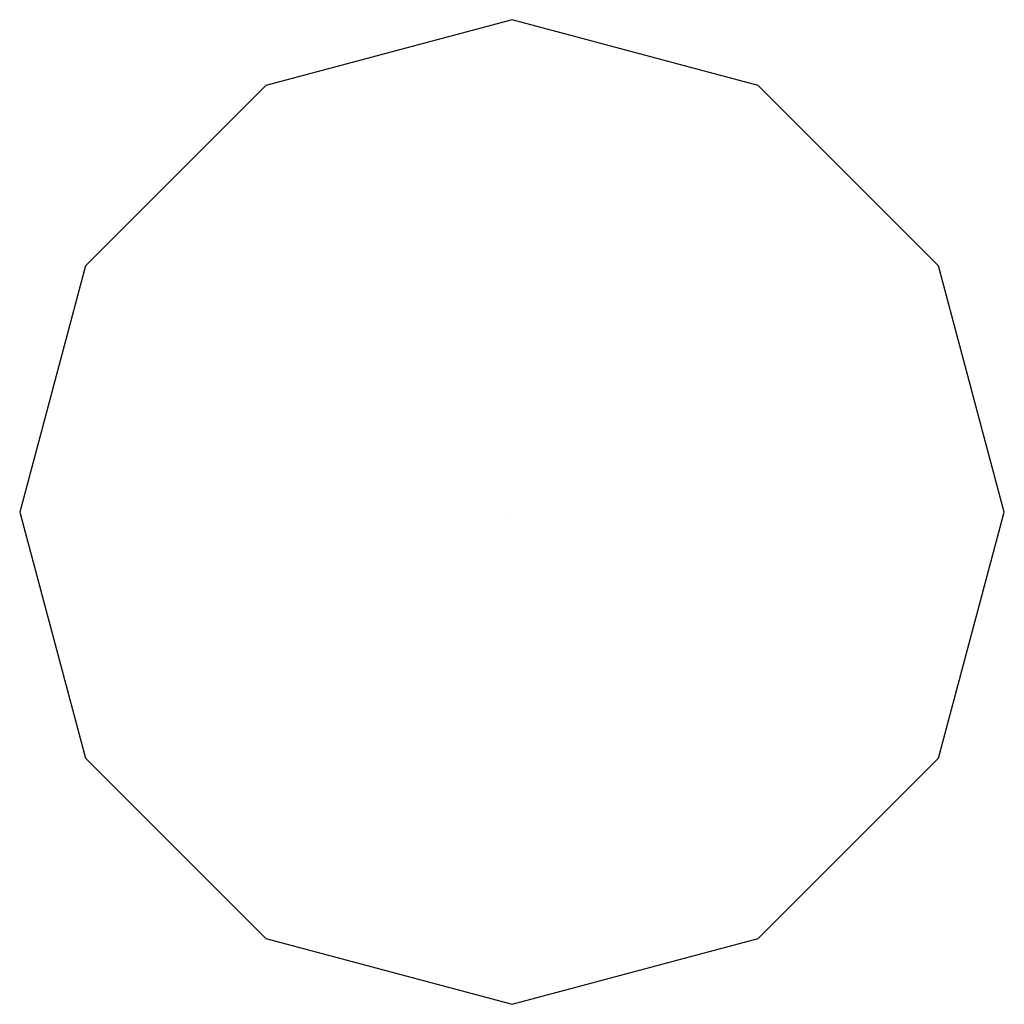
# Model space of a CAD drawing. Extents: x -9192 to 9442, y -9237 to 9397.
import ezdxf

# ---------------------------------------------------------------- set-up
doc = ezdxf.new("R2010")
doc.units = 0
doc.header["$LTSCALE"] = 5
doc.layers.get('0').update_dxf_attribs({"linetype": 'CONTINUOUS'})
doc.layers.add('Frei', color=7, linetype='CONTINUOUS')

msp = doc.modelspace()

# ---------------------------------------------------------------- linework, layer by layer
at = {"color": 0}
msp.add_circle((0, 0), 1, dxfattribs=at)
at = {"layer": 'Frei', "color": 0, "linetype": 'CONTINUOUS'}
for p, q in [((125, 9397), (-4534, 8149)), ((4784, 8149), (125, 9397)), ((-4534, 8149), (-7944, 4739)), ((8194, 4739), (4784, 8149)), ((-7944, 4739), (-9192, 80)), ((9442, 80), (8194, 4739)), ((-9192, 80), (-7944, -4579)), ((8194, -4579), (9442, 80)), ((-7944, -4579), (-4534, -7989)), ((4784, -7989), (8194, -4579)), ((-4534, -7989), (125, -9237)), ((125, -9237), (4784, -7989))]:
    msp.add_line(p, q, dxfattribs=at)

doc.saveas('drawing.dxf')
